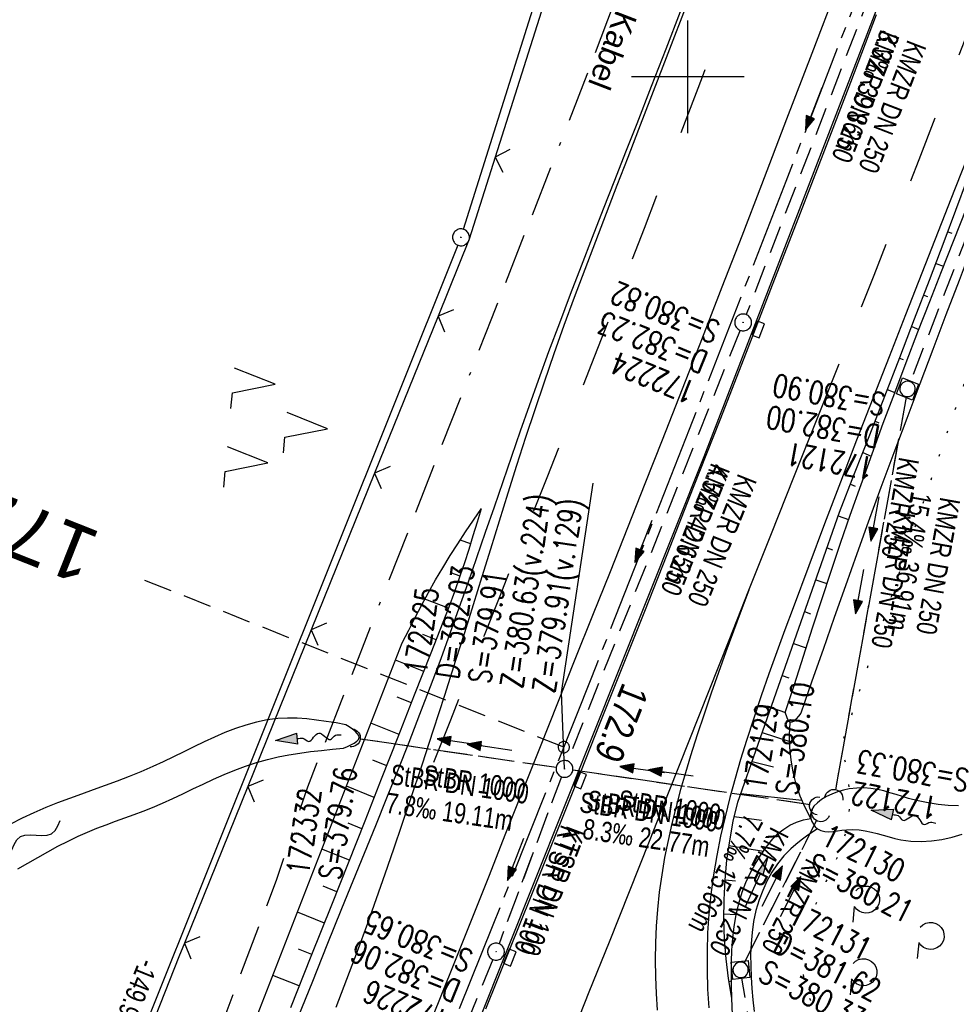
# Model space of a CAD drawing. Extents: x 508935 to 509681, y 453001 to 454023.
# Tile 8 of 36: x 509241 to 509324, y 453318 to 453405. Entities that reach past the tile are written whole.
import ezdxf
from ezdxf.enums import TextEntityAlignment as Align

# ---------------------------------------------------------------- set-up
doc = ezdxf.new("R2010")
doc.units = 0
doc.header["$LTSCALE"] = 10
doc.header["$MEASUREMENT"] = 0
for name, pattern in [('ACAD_ISO16W100', [73, 15, -6.5, 15, -6.5, 15, -7, 1, -7]), ('ACHSE', [5.5, 4, -0.5, 0.5, -0.5]), ('AUSGEZOGEN', [0]), ('LT00', [0]), ('LT02', [0.4, 0.2, -0.2]), ('LT07', [0.22, 0.02, -0.2]), ('LT12', [0.4, 0.3, -0.1]), ('LT17', [0.15, 0.1, -0.05]), ('STRICHLINIE2', [0.375, 0.25, -0.125])]:
    doc.linetypes.add(name, pattern=pattern)
doc.layers.get('0').update_dxf_attribs({"linetype": 'LT00'})
for name, color, linetype in [('--EK_FBR', 1, 'LT00'), ('--EK_Halt-Pfeil', 4, 'LT00'), ('--EK_Haltung', 7, 'STRICHLINIE2'), ('--EK_Haltung-Text', 140, 'LT00'), ('--EK_Schacht-Text', 5, 'LT00'), ('--EK_ST-93-1', 30, 'LT17'), ('--EL_DFK_AB_L', 21, 'LT00'), ('--EL_DFK_AB_P', 7, 'LT00'), ('--EL_Halt-Pfeil', 4, 'LT00'), ('--EL_Haltung', 182, 'STRICHLINIE2'), ('--EL_Haltung-Text', 182, 'LT00'), ('--FLIEßRICHTPFEIL', 180, 'Continuous'), ('--WASSER_NUTZUNG', 180, 'Continuous'), ('-AX-093', 35, 'ACHSE'), ('-ST-93-1', 250, 'LT00'), ('ABSTAND', 8, 'LT00'), ('BAB-KABEL', 220, 'ACAD_ISO16W100'), ('BAB-KABEL_TEXT', 221, 'Continuous'), ('DFK_AB_L', 21, 'LT00'), ('DFK_AB_P', 7, 'LT00'), ('DFK_NUTZUNG', 250, 'LT00'), ('DL', 182, 'LT12'), ('DL_PFEIL', 201, 'LT00'), ('DL_TEXT', 182, 'LT00'), ('GEHOELZ_SYMB', 252, 'Continuous'), ('PFEIL', 140, 'AUSGEZOGEN'), ('V118_AFBR_BAB', 250, 'LT00'), ('V118_BOESCH', 250, 'LT00'), ('V118_BOSCHUNG', 250, 'LT00'), ('V118_GRABEN', 250, 'LT00'), ('V118_H_BORD', 8, 'LT00'), ('V118_KA_MULD', 182, 'LT00'), ('V118_KA_PRUF', 182, 'LT00'), ('V118_LD_MARK', 250, 'LT00'), ('V118_LG_MARK', 250, 'LT02'), ('V118_RASTER', 250, 'LT00'), ('V118_SINKK', 182, 'LT00'), ('V118_UK_DURCH', 182, 'LT00'), ('V118_WALD', 250, 'LT07'), ('V118_ZAUN', 40, 'LT00')]:
    doc.layers.add(name, color=color, linetype=linetype)
doc.styles.add('Beschrift', font='ARIAL.TTF')
doc.styles.add('Haltungsbeschriftung', font='ARIAL.TTF', dxfattribs={"width": 0.75})
doc.styles.add('schachtbeschriftung', font='romans.shx', dxfattribs={"width": 0.75, "height": 2})
doc.styles.get("Standard").update_dxf_attribs({"font": 'ARIAL.TTF'})

# ---------------------------------------------------------------- blocks, each defined once
blk = doc.blocks.new('SYMB0003')
at = {"color": 0, "linetype": 'ByBlock'}
for p, q in [((-0.015712, 0), (0.010166, 0.012015)), ((0, -0.021257), (-0.015712, 0)), ((0.010166, 0.012015), (0, -0.021257))]:
    blk.add_line(p, q, dxfattribs=at)
for points in [[(-0.031395, 0.499013), (-0.093691, 0.491144), (-0.154509, 0.475528), (-0.21289, 0.452414), (-0.267913, 0.422164), (-0.318712, 0.385257), (-0.364484, 0.342274), (-0.404509, 0.293893), (-0.438154, 0.240877), (-0.464888, 0.184062), (-0.484292, 0.124345), (-0.496058, 0.062667), (-0.5, 0)], [(-0.5, 0), (-0.496058, -0.062667), (-0.484292, -0.124345), (-0.464888, -0.184062), (-0.438154, -0.240877), (-0.404509, -0.293893), (-0.364485, -0.342274), (-0.318712, -0.385257), (-0.267914, -0.422164), (-0.21289, -0.452414), (-0.154509, -0.475529), (-0.093691, -0.491144), (-0.031395, -0.499014), (0.031395, -0.499014)], [(0.5, 0), (0.496057, 0.062667), (0.484292, 0.124345), (0.464888, 0.184062), (0.438153, 0.240877), (0.404509, 0.293893), (0.364484, 0.342274), (0.318712, 0.385257), (0.267913, 0.422164), (0.21289, 0.452414), (0.154509, 0.475528), (0.093691, 0.491144), (0.031395, 0.499013), (-0.031395, 0.499013)], [(0.031395, -0.499014), (0.093691, -0.491144), (0.154509, -0.475529), (0.21289, -0.452414), (0.267914, -0.422164), (0.318712, -0.385257), (0.364485, -0.342274), (0.404509, -0.293893), (0.438154, -0.240877), (0.464889, -0.184062), (0.484292, -0.124345), (0.496058, -0.062667), (0.5, 0)]]:
    blk.add_lwpolyline(points, dxfattribs=at)
blk = doc.blocks.new('SYMB7251')
at = {"color": 0, "linetype": 'ByBlock'}
for points in [[(-0.25, 0), (-0.208333, 0.028889), (-0.166667, 0.051111), (-0.125, 0.06), (-0.083333, 0.051111), (-0.041667, 0.028889), (0, 0)], [(0, 0), (0.041667, -0.028889), (0.083333, -0.051111), (0.125, -0.06), (0.166667, -0.051111), (0.208333, -0.028889), (0.25, 0)]]:
    blk.add_lwpolyline(points, dxfattribs=at)
blk = doc.blocks.new('Pfreil3')
at = {"layer": 'PFEIL'}
blk.add_hatch(color=256, dxfattribs=at).paths.add_polyline_path([(-1.549, 0.273), (-1.549, -0.273), (0, 0)])
for p, q in [((-1.549, 0), (-4.831, 0)), ((-1.549, -0.273), (-1.549, 0.273)), ((-1.549, 0.273), (0, 0)), ((0, 0), (-1.549, -0.273))]:
    blk.add_line(p, q, dxfattribs=at)
blk = doc.blocks.new('GEHOELZ_SYMB')
at = {"layer": 'GEHOELZ_SYMB'}
blk.add_line((0, 0), (1.4, 0), dxfattribs=at)
blk.add_lwpolyline([(-1.388, 0.017), (-1.612, 0.221), (-1.778, 0.474), (-1.876, 0.761), (-1.898, 1.063), (-1.844, 1.361), (-1.718, 1.636), (-1.526, 1.87), (-1.282, 2.05), (-1, 2.162), (-0.7, 2.2), (-0.4, 2.162), (-0.118, 2.05), (0.126, 1.87), (0.318, 1.636), (0.444, 1.361), (0.498, 1.063), (0.476, 0.761), (0.378, 0.474), (0.212, 0.221), (-0.012, 0.017)], dxfattribs=at)
blk = doc.blocks.new('FLIEßRICHTPFEIL')
at = {"layer": '--FLIEßRICHTPFEIL'}
blk.add_hatch(color=256, dxfattribs=at).paths.add_polyline_path([(-1.95, 0.4875), (-1.95, -0.4875), (0, 0)])
for p, q in [((-1.95, 0.4875), (-1.95, -0.4875)), ((-1.95, 0.4875), (0, 0)), ((0, 0), (-1.95, -0.4875))]:
    blk.add_line(p, q, dxfattribs=at)
at = {"layer": '--FLIEßRICHTPFEIL', "start_tangent": (-1, 0), "end_tangent": (-1, 0)}
blk.add_spline([(-1.95, 0), (-2.4375, 0), (-2.925, 0.325), (-3.4125, 0), (-3.9, -0.325), (-4.3875, 0), (-4.875, 0.325), (-5.3625, 0), (-5.85, 0)], degree=3, dxfattribs=at)
blk = doc.blocks.new('SYMB0652')
at = {"color": 0, "linetype": 'ByBlock'}
blk.add_lwpolyline([(-0.15, -0.075), (0.15, -0.075), (0.15, 0.075), (-0.15, 0.075), (-0.15, -0.075)], dxfattribs=at)
blk = doc.blocks.new('SYMB1107')
at = {"color": 0, "linetype": 'ByBlock'}
for points in [[(-0.2, 0), (-0.196157, 0.039018), (-0.184776, 0.076537), (-0.166294, 0.111114), (-0.141421, 0.141421), (-0.111114, 0.166294), (-0.076537, 0.184776), (-0.039018, 0.196157), (0, 0.2)], [(0, 0.2), (0.039018, 0.196157), (0.076537, 0.184776), (0.111114, 0.166294), (0.141421, 0.141421), (0.166294, 0.111114), (0.184776, 0.076537), (0.196157, 0.039018), (0.2, 0)]]:
    blk.add_lwpolyline(points, dxfattribs=at)
blk = doc.blocks.new('SYMB1210')
at = {"color": 0, "linetype": 'ByBlock'}
blk.add_line((0.018815, -0.179014), (0.055623, -0.17119), dxfattribs=at)
for points in [[(-0.2, -0.2), (-0.2, 0.2), (0.2, 0.2), (0.2, -0.2), (-0.2, -0.2)], [(0.018815, 0.179014), (-0.018815, 0.179014), (-0.055623, 0.17119), (-0.09, 0.155885), (-0.120444, 0.133766), (-0.145623, 0.105801), (-0.164438, 0.073213), (-0.176067, 0.037424), (-0.18, 0)], [(-0.18, 0), (-0.176067, -0.037424), (-0.164438, -0.073213), (-0.145623, -0.105801), (-0.120444, -0.133766), (-0.09, -0.155885), (-0.055623, -0.17119), (-0.018815, -0.179014), (0.018815, -0.179014)], [(0.18, 0), (0.176067, 0.037424), (0.164438, 0.073213), (0.145623, 0.105801), (0.120444, 0.133766), (0.09, 0.155885), (0.055623, 0.17119), (0.018815, 0.179014)], [(0.055623, -0.17119), (0.09, -0.155885), (0.120444, -0.133766), (0.145623, -0.105801), (0.164438, -0.073213), (0.176067, -0.037424), (0.18, 0)]]:
    blk.add_lwpolyline(points, dxfattribs=at)
blk = doc.blocks.new('SYMB0024')
at = {"color": 0, "linetype": 'ByBlock'}
for p, q in [((-0.5, 0.5), (0, 0)), ((0, 0), (0.5, 0.5))]:
    blk.add_line(p, q, dxfattribs=at)
blk = doc.blocks.new('SYMB0070')
at = {"color": 0, "linetype": 'ByBlock'}
for p, q in [((-0.5, 0), (0.2, 0)), ((0.5, 0), (0.2, 0.1)), ((0.2, 0.1), (0.2, 0)), ((0.468, 0), (0.21, 0.086)), ((0.21, 0.086), (0.21, -0.086)), ((0.21, -0.086), (0.468, 0)), ((0.22, -0.072), (0.437, 0)), ((0.23, -0.058), (0.405, 0)), ((0.24, -0.045), (0.374, 0)), ((0.342, 0), (0.25, 0.031)), ((0.25, 0.031), (0.25, -0.031)), ((0.25, -0.031), (0.342, 0)), ((0.26, -0.017), (0.31, 0)), ((0.27, -0.003), (0.279, 0))]:
    blk.add_line(p, q, dxfattribs=at)
for points in [[(0.2, 0), (0.2, -0.1), (0.5, 0)], [(0.437, 0), (0.22, 0.072), (0.22, -0.072)], [(0.405, 0), (0.23, 0.058), (0.23, -0.058)], [(0.374, 0), (0.24, 0.045), (0.24, -0.045)], [(0.31, 0), (0.26, 0.017), (0.26, -0.017)], [(0.279, 0), (0.27, 0.003), (0.27, -0.003)]]:
    blk.add_lwpolyline(points, dxfattribs=at)
blk = doc.blocks.new('SYMB7221')
at = {"color": 0, "linetype": 'ByBlock'}
for p, q in [((0, 0.435), (-0.11, 0.065)), ((0.11, 0.065), (0, 0.435)), ((0.25, 0.065), (0.11, 0.065)), ((-0.35, -0.065), (-0.46, -0.435)), ((0.35, -0.065), (0.24, -0.435))]:
    blk.add_line(p, q, dxfattribs=at)
for points in [[(-0.1, -0.435), (-0.24, -0.435), (-0.35, -0.065)], [(0.6, -0.435), (0.46, -0.435), (0.35, -0.065)]]:
    blk.add_lwpolyline(points, dxfattribs=at)
blk = doc.blocks.new('SYMB2')
at = {"color": 0, "linetype": 'ByBlock', "flags": 128}
for points in [[(-0.031395, 0.499013), (-0.093691, 0.491144), (-0.154509, 0.475528), (-0.21289, 0.452414), (-0.267913, 0.422164), (-0.318712, 0.385257), (-0.364484, 0.342274), (-0.404509, 0.293893), (-0.438154, 0.240877), (-0.464888, 0.184062), (-0.484292, 0.124345), (-0.496058, 0.062667), (-0.5, 0)], [(-0.5, 0), (-0.496058, -0.062667), (-0.484292, -0.124345), (-0.464888, -0.184062), (-0.438154, -0.240877), (-0.404509, -0.293893), (-0.364485, -0.342274), (-0.318712, -0.385257), (-0.267914, -0.422164), (-0.21289, -0.452414), (-0.154509, -0.475529), (-0.093691, -0.491144), (-0.031395, -0.499014), (0.031395, -0.499014)], [(0.5, 0), (0.496057, 0.062667), (0.484292, 0.124345), (0.464888, 0.184062), (0.438153, 0.240877), (0.404509, 0.293893), (0.364484, 0.342274), (0.318712, 0.385257), (0.267913, 0.422164), (0.21289, 0.452414), (0.154509, 0.475528), (0.093691, 0.491144), (0.031395, 0.499013), (-0.031395, 0.499013)], [(0.031395, -0.499014), (0.093691, -0.491144), (0.154509, -0.475529), (0.21289, -0.452414), (0.267914, -0.422164), (0.318712, -0.385257), (0.364485, -0.342274), (0.404509, -0.293893), (0.438154, -0.240877), (0.464889, -0.184062), (0.484292, -0.124345), (0.496058, -0.062667), (0.5, 0)]]:
    blk.add_lwpolyline(points, dxfattribs=at)

msp = doc.modelspace()

# ---------------------------------------------------------------- linework, layer by layer
at = {"layer": '--EK_FBR', "color": 2}
for points in [[(509313.23, 453407.889), (509311, 453402.063), (509308.767, 453396.238), (509306.531, 453390.415), (509304.787, 453385.885), (509303.038, 453381.357), (509301.283, 453376.831), (509299.518, 453372.309), (509297.744, 453367.791), (509296.204, 453363.895), (509294.656, 453360.002), (509293.104, 453356.111), (509291.549, 453352.221), (509289.994, 453348.331), (509288.44, 453344.44), (509286.905, 453340.588), (509285.373, 453336.736), (509283.841, 453332.882), (509282.31, 453329.029), (509280.777, 453325.177), (509279.242, 453321.325), (509276.27, 453313.895)], [(509316.728, 453405.508), (509314.427, 453399.511), (509312.122, 453393.516), (509309.811, 453387.524), (509307.493, 453381.533), (509305.168, 453375.546), (509302.835, 453369.562), (509300.493, 453363.581), (509298.14, 453357.605), (509296.151, 453352.576), (509294.155, 453347.55), (509292.154, 453342.526), (509290.149, 453337.503), (509288.14, 453332.482), (509286.129, 453327.462), (509284.117, 453322.442), (509282.055, 453317.297)], [(509325.133, 453393.702), (509323.68, 453389.997), (509322.226, 453386.294), (509320.771, 453382.591), (509319.318, 453378.887), (509317.868, 453375.182), (509316.423, 453371.476), (509314.985, 453367.768), (509313.556, 453364.058), (509312.137, 453360.344), (509310.731, 453356.627), (509309.338, 453352.906), (509308.617, 453350.959), (509307.904, 453349.008), (509307.203, 453347.053), (509306.518, 453345.09), (509305.853, 453343.118), (509305.211, 453341.135), (509304.693, 453339.457), (509304.199, 453337.77), (509303.735, 453336.074), (509303.306, 453334.371), (509302.917, 453332.66), (509302.574, 453330.942), (509302.282, 453329.217), (509302.045, 453327.486), (509301.87, 453325.749), (509301.763, 453324.089), (509301.712, 453322.424), (509301.714, 453320.756), (509301.764, 453319.085), (509301.858, 453317.413)]]:
    msp.add_lwpolyline(points, dxfattribs=at)
at = {"layer": '--EK_FBR'}
msp.add_lwpolyline([(509299.318, 453405.778), (509298.044, 453402.466), (509296.764, 453399.157), (509295.478, 453395.85), (509294.49, 453393.325), (509293.499, 453390.8), (509292.509, 453388.276), (509291.522, 453385.75), (509290.541, 453383.222), (509289.569, 453380.691), (509288.607, 453378.156), (509287.659, 453375.616), (509286.728, 453373.07), (509285.927, 453370.832), (509285.137, 453368.59), (509284.356, 453366.345), (509283.582, 453364.098), (509282.81, 453361.849), (509282.038, 453359.601), (509281.264, 453357.353), (509280.484, 453355.108), (509279.696, 453352.865), (509278.896, 453350.628), (509278.081, 453348.395), (509277.153, 453345.912), (509276.206, 453343.435), (509275.243, 453340.965), (509274.267, 453338.499), (509273.281, 453336.038), (509272.287, 453333.579), (509271.289, 453331.122), (509270.29, 453328.665), (509269.291, 453326.208), (509267.99, 453322.992), (509266.694, 453319.774), (509265.402, 453316.555)], dxfattribs=at)
at = {"layer": '--EK_Haltung'}
for p, q in [((509337.153, 453417.894), (509319.769, 453373.022)), ((509319.022, 453414.697), (509305.187, 453378.919)), ((509304.638, 453377.524), (509289.342, 453339.319)), ((509319.365, 453371.585), (509313.096, 453336.738)), ((509288.321, 453338.731), (509270.891, 453341.27)), ((509310.857, 453335.442), (509289.805, 453338.514)), ((509305.03, 453321.453), (509311.458, 453334.07)), ((509282.706, 453321.718), (509268.693, 453287.261)), ((509307.504, 453303.53), (509304.811, 453320.044))]:
    msp.add_line(p, q, dxfattribs=at)
at = {"layer": '--EK_Haltung', "color": 81}
msp.add_line((509287.598, 453334.73), (509283.26, 453323.112), dxfattribs=at)
at = {"layer": '--EK_Schacht-Text', "flags": 128}
msp.add_lwpolyline([(509289.063, 453338.623), (509288.812, 453345.391), (509291.613, 453363.957)], dxfattribs=at)
at = {"layer": '--EK_ST-93-1', "ltscale": 2.5}
msp.add_line((509289.002, 453340.55), (509251.831, 453355.347), dxfattribs=at)
at = {"layer": '--EL_DFK_AB_L'}
for p, q in [((509280.105, 453386.484), (509297.816, 453442.894)), ((509279.601, 453385.073), (509257.42, 453329.7)), ((509257.42, 453329.7), (509224.419, 453247.297))]:
    msp.add_line(p, q, dxfattribs=at)
at = {"layer": '--EL_Haltung'}
for p, q in [((509337.153, 453417.894), (509319.769, 453373.022)), ((509319.022, 453414.697), (509305.187, 453378.919)), ((509304.638, 453377.524), (509289.342, 453339.319)), ((509319.365, 453371.585), (509313.096, 453336.738)), ((509288.321, 453338.731), (509270.891, 453341.27)), ((509310.857, 453335.442), (509289.805, 453338.514)), ((509288.791, 453337.924), (509283.26, 453323.112)), ((509305.03, 453321.453), (509311.458, 453334.07)), ((509282.706, 453321.718), (509268.693, 453287.261)), ((509307.504, 453303.53), (509304.811, 453320.044))]:
    msp.add_line(p, q, dxfattribs=at)
at = {"layer": '-AX-093', "ltscale": 0.2}
msp.add_lwpolyline([(509317.225, 453412.768), (509308.708, 453390.725), (509300.118, 453368.712), (509291.452, 453346.728), (509282.712, 453324.773), (509273.898, 453302.848), (509270.591, 453294.677), (509264.746, 453280.307), (509258.868, 453265.952), (509252.954, 453251.611), (509247.003, 453237.285), (509241.014, 453222.975), (509234.984, 453208.682), (509228.913, 453194.407), (509222.798, 453180.15), (509216.639, 453165.913), (509210.432, 453151.696), (509204.177, 453137.501), (509197.873, 453123.327), (509191.517, 453109.177), (509185.107, 453095.05), (509178.644, 453080.948), (509172.69, 453068.094)], dxfattribs=at)
at = {"layer": 'BAB-KABEL', "ltscale": 0.03, "flags": 128}
msp.add_lwpolyline([(509470.498, 453944.783), (509458.213, 453903.635), (509438.346, 453830.974), (509425.006, 453786.032), (509416.388, 453764.895), (509399.934, 453736.191), (509391.242, 453726.852), (509356.85, 453688.506), (509364.571, 453673.951), (509363.843, 453665.801), (509354.502, 453630.094), (509353.324, 453624.95), (509351.14, 453623.785), (509343.564, 453618.4), (509335.99, 453613.306), (509348.501, 453587.189), (509341.218, 453550.179), (509337.425, 453531.646), (509314.683, 453503.08), (509303.742, 453489.799), (509300.964, 453447.524), (509302.847, 453431.611), (509291.049, 453400.172), (509282.588, 453378.578), (509275.729, 453361.066), (509266.257, 453337.014), (509263.488, 453328.718), (509250.644, 453294.879), (509245.885, 453283.23), (509235.169, 453259.782), (509212.847, 453210.093), (509199.317, 453179.062), (509194.545, 453166.613), (509176.335, 453125.194), (509165.056, 453100.23), (509153.731, 453075.477)], dxfattribs=at)
at = {"layer": 'DFK_AB_L'}
for p, q in [((509280.105, 453386.484), (509297.816, 453442.894)), ((509279.601, 453385.073), (509257.42, 453329.7)), ((509257.42, 453329.7), (509224.419, 453247.297))]:
    msp.add_line(p, q, dxfattribs=at)
at = {"layer": 'DL'}
for p, q in [((509319.365, 453371.585), (509313.096, 453336.738)), ((509288.321, 453338.731), (509270.891, 453341.27)), ((509310.857, 453335.442), (509289.805, 453338.514)), ((509305.03, 453321.453), (509311.458, 453334.07))]:
    msp.add_line(p, q, dxfattribs=at)
at = {"layer": 'V118_AFBR_BAB', "color": 0}
for points in [[(509313.23, 453407.889), (509311, 453402.063), (509308.767, 453396.238), (509306.531, 453390.415), (509304.787, 453385.885), (509303.038, 453381.357), (509301.283, 453376.831), (509299.518, 453372.309), (509297.744, 453367.791), (509296.204, 453363.895), (509294.656, 453360.002), (509293.104, 453356.111), (509291.549, 453352.221), (509289.994, 453348.331), (509288.44, 453344.44), (509286.905, 453340.588), (509285.373, 453336.736), (509283.841, 453332.882), (509282.31, 453329.029), (509280.777, 453325.177), (509279.242, 453321.325), (509276.27, 453313.895)], [(509316.728, 453405.508), (509314.427, 453399.511), (509312.122, 453393.516), (509309.811, 453387.524), (509307.493, 453381.533), (509305.168, 453375.546), (509302.835, 453369.562), (509300.493, 453363.581), (509298.14, 453357.605), (509296.151, 453352.576), (509294.155, 453347.55), (509292.154, 453342.526), (509290.149, 453337.503), (509288.14, 453332.482), (509286.129, 453327.462), (509284.117, 453322.442), (509282.055, 453317.297)], [(509325.133, 453393.702), (509323.68, 453389.997), (509322.226, 453386.294), (509320.771, 453382.591), (509319.318, 453378.887), (509317.868, 453375.182), (509316.423, 453371.476), (509314.985, 453367.768), (509313.556, 453364.058), (509312.137, 453360.344), (509310.731, 453356.627), (509309.338, 453352.906), (509308.617, 453350.959), (509307.904, 453349.008), (509307.203, 453347.053), (509306.518, 453345.09), (509305.853, 453343.118), (509305.211, 453341.135), (509304.693, 453339.457), (509304.199, 453337.77), (509303.735, 453336.074), (509303.306, 453334.371), (509302.917, 453332.66), (509302.574, 453330.942), (509302.282, 453329.217), (509302.045, 453327.486), (509301.87, 453325.749), (509301.763, 453324.089), (509301.712, 453322.424), (509301.714, 453320.756), (509301.764, 453319.085), (509301.858, 453317.413)]]:
    msp.add_lwpolyline(points, dxfattribs=at)
at = {"layer": 'V118_AFBR_BAB'}
msp.add_lwpolyline([(509299.318, 453405.778), (509298.044, 453402.466), (509296.764, 453399.157), (509295.478, 453395.85), (509294.49, 453393.325), (509293.499, 453390.8), (509292.509, 453388.276), (509291.522, 453385.75), (509290.541, 453383.222), (509289.569, 453380.691), (509288.607, 453378.156), (509287.659, 453375.616), (509286.728, 453373.07), (509285.927, 453370.832), (509285.137, 453368.59), (509284.356, 453366.345), (509283.582, 453364.098), (509282.81, 453361.849), (509282.038, 453359.601), (509281.264, 453357.353), (509280.484, 453355.108), (509279.696, 453352.865), (509278.896, 453350.628), (509278.081, 453348.395), (509277.153, 453345.912), (509276.206, 453343.435), (509275.243, 453340.965), (509274.267, 453338.499), (509273.281, 453336.038), (509272.287, 453333.579), (509271.289, 453331.122), (509270.29, 453328.665), (509269.291, 453326.208), (509267.99, 453322.992), (509266.694, 453319.774), (509265.402, 453316.555)], dxfattribs=at)
at = {"layer": 'V118_BOESCH'}
for points in [[(509303.918, 453318.297), (509303.624, 453320.026), (509303.407, 453321.766), (509303.266, 453323.513), (509303.203, 453325.266), (509303.216, 453327.019), (509303.307, 453328.77), (509303.475, 453330.516), (509303.72, 453332.252), (509304.041, 453333.976), (509304.438, 453335.684), (509313.465, 453361.393), (509314.805, 453364.819), (509316.143, 453368.245), (509317.478, 453371.673), (509318.807, 453375.102), (509320.13, 453378.534), (509321.444, 453381.97), (509322.748, 453385.409), (509323.79, 453388.183), (509324.827, 453390.959)], [(509239.973, 453260.899), (509240.992, 453263.342), (509241.992, 453265.793), (509242.976, 453268.251), (509243.948, 453270.714), (509244.908, 453273.182), (509245.861, 453275.653), (509246.808, 453278.127), (509247.753, 453280.601), (509274.663, 453349.809), (509275.24, 453350.933), (509275.821, 453352.054), (509276.409, 453353.171), (509277.01, 453354.28), (509277.628, 453355.38), (509278.265, 453356.468), (509278.921, 453357.536), (509279.597, 453358.592), (509280.287, 453359.64), (509280.987, 453360.683), (509281.691, 453361.722)], [(509264.769, 453317.462), (509266.597, 453322.014), (509268.417, 453326.57), (509269.894, 453330.289), (509271.365, 453334.01), (509272.833, 453337.732), (509274.3, 453341.456), (509275.765, 453345.18), (509277.233, 453348.905), (509277.769, 453350.266), (509278.3, 453351.628), (509278.822, 453352.994), (509279.328, 453354.366), (509279.814, 453355.744), (509280.212, 453356.932), (509280.595, 453358.125), (509280.966, 453359.322), (509281.331, 453360.521), (509281.691, 453361.722)], [(509310.924, 453334.207), (509310.417, 453335.192), (509309.986, 453336.213), (509309.633, 453337.264), (509309.36, 453338.337), (509309.168, 453339.429), (509309.059, 453340.532), (509309.033, 453341.639), (509309.09, 453342.746)]]:
    msp.add_lwpolyline(points, dxfattribs=at)
at = {"layer": 'V118_BOSCHUNG'}
for p, q in [((509323.069, 453386.262), (509323.434, 453386.126)), ((509322.009, 453383.456), (509322.698, 453383.199)), ((509320.942, 453380.654), (509321.272, 453380.529)), ((509319.869, 453377.856), (509320.513, 453377.606)), ((509318.791, 453375.059), (509319.112, 453374.932)), ((509317.706, 453372.261), (509318.366, 453372)), ((509316.619, 453369.465), (509316.966, 453369.328)), ((509315.528, 453366.671), (509316.278, 453366.374)), ((509314.434, 453363.871), (509314.849, 453363.713)), ((509281.616, 453361.472), (509281.577, 453361.484)), ((509313.351, 453361.068), (509314.272, 453360.731)), ((509280.741, 453358.593), (509279.796, 453358.897)), ((509312.355, 453358.232), (509312.829, 453358.065)), ((509279.806, 453355.722), (509278.984, 453356.008)), ((509311.361, 453355.401), (509312.351, 453355.053)), ((509278.777, 453352.877), (509276.673, 453353.662)), ((509310.367, 453352.57), (509310.891, 453352.386)), ((509277.688, 453350.06), (509276.483, 453350.533)), ((509309.373, 453349.74), (509310.491, 453349.347)), ((509276.585, 453347.262), (509274.063, 453348.267)), ((509308.38, 453346.909), (509308.977, 453346.699)), ((509275.486, 453344.471), (509274.231, 453344.971)), ((509307.386, 453344.079), (509308.663, 453343.63)), ((509274.387, 453341.679), (509271.889, 453342.675)), ((509306.607, 453341.852), (509309.043, 453341.053)), ((509273.289, 453338.888), (509272.045, 453339.383)), ((509305.702, 453339.282), (509307.61, 453338.812)), ((509272.189, 453336.097), (509269.715, 453337.082)), ((509304.708, 453336.452), (509310.128, 453335.857)), ((509304.103, 453334.389), (509306.548, 453334.063)), ((509271.087, 453333.306), (509269.857, 453333.796)), ((509269.984, 453330.516), (509267.54, 453331.49)), ((509303.652, 453331.82), (509306.708, 453331.32)), ((509268.878, 453327.728), (509267.665, 453328.211)), ((509303.308, 453328.768), (509304.25, 453328.694)), ((509267.768, 453324.941), (509265.366, 453325.898)), ((509303.199, 453325.756), (509304.289, 453325.709)), ((509303.32, 453322.728), (509303.62, 453322.738)), ((509266.654, 453322.155), (509265.466, 453322.628)), ((509265.537, 453319.371), (509263.191, 453320.305)), ((509303.663, 453319.775), (509303.877, 453319.808))]:
    msp.add_line(p, q, dxfattribs=at)
at = {"layer": 'V118_GRABEN'}
for points in [[(509308.656, 453343.61), (509309.457, 453346.121), (509310.261, 453348.631), (509311.07, 453351.139), (509311.887, 453353.645), (509312.714, 453356.146), (509313.555, 453358.643), (509314.412, 453361.135), (509315.371, 453363.857), (509316.35, 453366.572), (509317.347, 453369.281), (509318.36, 453371.984), (509319.386, 453374.682), (509320.423, 453377.376), (509321.47, 453380.067), (509322.524, 453382.755), (509323.582, 453385.441), (509325.316, 453389.823), (509327.055, 453394.202), (509328.797, 453398.579), (509330.543, 453402.955), (509332.289, 453407.331)], [(509333.766, 453407.092), (509332.523, 453403.947), (509331.292, 453400.796), (509330.072, 453397.642), (509328.859, 453394.485), (509327.651, 453391.326), (509326.446, 453388.166), (509325.241, 453385.006), (509324.073, 453381.949), (509322.906, 453378.891), (509321.74, 453375.833), (509320.578, 453372.774), (509319.423, 453369.712), (509318.276, 453366.647), (509317.14, 453363.578), (509316.016, 453360.505), (509315.001, 453357.689), (509313.996, 453354.869), (509312.999, 453352.046), (509312.009, 453349.221), (509311.022, 453346.394), (509310.038, 453343.567)], [(509269.666, 453342.544), (509268.796, 453342.692), (509267.927, 453342.832), (509267.061, 453342.953), (509266.198, 453343.047), (509265.34, 453343.106), (509264.488, 453343.12), (509263.644, 453343.081), (509262.685, 453342.961), (509261.736, 453342.769), (509260.796, 453342.512), (509259.864, 453342.2), (509258.938, 453341.843), (509258.017, 453341.449), (509257.101, 453341.027), (509256.187, 453340.586), (509255.275, 453340.137), (509254.364, 453339.687), (509253.452, 453339.247), (509252.538, 453338.824), (509251.486, 453338.37), (509250.432, 453337.945), (509249.375, 453337.542), (509248.317, 453337.153), (509247.258, 453336.773), (509246.2, 453336.392), (509245.144, 453336.006), (509244.09, 453335.606), (509243.04, 453335.186), (509241.994, 453334.738), (509240.953, 453334.256), (509239.918, 453333.733)], [(509310.038, 453343.567), (509309.828, 453343.297), (509309.622, 453343.054), (509309.427, 453342.864), (509309.248, 453342.752), (509309.09, 453342.746), (509308.96, 453342.855), (509308.849, 453343.056), (509308.749, 453343.318), (509308.656, 453343.61)], [(509269.47, 453340.447), (509269.804, 453340.599), (509270.12, 453340.753), (509270.399, 453340.909), (509270.625, 453341.07), (509270.778, 453341.236), (509270.84, 453341.41), (509270.802, 453341.586), (509270.678, 453341.77), (509270.485, 453341.959), (509270.241, 453342.152), (509269.962, 453342.347), (509269.666, 453342.544)], [(509240.552, 453329.743), (509241.441, 453330.251), (509242.331, 453330.762), (509243.223, 453331.266), (509244.117, 453331.755), (509245.013, 453332.221), (509245.911, 453332.654), (509246.739, 453333.019), (509247.568, 453333.356), (509248.397, 453333.673), (509249.225, 453333.978), (509250.05, 453334.276), (509250.873, 453334.575), (509251.691, 453334.884), (509252.505, 453335.207), (509253.407, 453335.593), (509254.304, 453336), (509255.198, 453336.421), (509256.093, 453336.847), (509256.99, 453337.271), (509257.924, 453337.699), (509258.864, 453338.111), (509259.811, 453338.499), (509260.768, 453338.858), (509261.734, 453339.18), (509262.712, 453339.46), (509263.657, 453339.684), (509264.611, 453339.87), (509265.574, 453340.024), (509266.542, 453340.152), (509267.515, 453340.261), (509268.492, 453340.357), (509269.47, 453340.447)], [(509324.023, 453335.354), (509323.115, 453335.383), (509322.212, 453335.465), (509321.321, 453335.597), (509320.446, 453335.775), (509319.596, 453335.996), (509319.039, 453336.165), (509318.489, 453336.341), (509317.941, 453336.512), (509317.387, 453336.668), (509316.822, 453336.798), (509316.239, 453336.892), (509315.632, 453336.937), (509314.995, 453336.923), (509314.321, 453336.839), (509313.81, 453336.729), (509313.294, 453336.58), (509312.788, 453336.392), (509312.309, 453336.169), (509311.873, 453335.912), (509311.498, 453335.625), (509311.198, 453335.308), (509310.992, 453334.965), (509310.895, 453334.597), (509310.924, 453334.207), (509311.011, 453333.957), (509311.144, 453333.714), (509311.314, 453333.495), (509311.513, 453333.314), (509311.819, 453333.148), (509312.157, 453333.065), (509312.518, 453333.046), (509312.898, 453333.072), (509313.289, 453333.124), (509313.685, 453333.183), (509314.079, 453333.23), (509314.652, 453333.251), (509315.21, 453333.214), (509315.755, 453333.132), (509316.289, 453333.017), (509316.816, 453332.878), (509317.338, 453332.729), (509317.858, 453332.58), (509318.377, 453332.442), (509318.899, 453332.327), (509319.794, 453332.206), (509320.7, 453332.176), (509321.613, 453332.231), (509322.529, 453332.363), (509323.446, 453332.566), (509324.358, 453332.833)], [(509303.977, 453316.815), (509303.918, 453318.297), (509303.886, 453319.365), (509303.869, 453320.432), (509303.874, 453321.497), (509303.91, 453322.556), (509303.985, 453323.608), (509304.107, 453324.65), (509304.282, 453325.679), (509304.52, 453326.693), (509304.828, 453327.691), (509305.156, 453328.539), (509305.539, 453329.367), (509305.973, 453330.173), (509306.456, 453330.951), (509306.983, 453331.699), (509307.551, 453332.41), (509308.003, 453332.879), (509308.511, 453333.289), (509309.066, 453333.631), (509309.659, 453333.9), (509310.282, 453334.093), (509310.924, 453334.207)], [(509311.513, 453333.314), (509311.02, 453332.982), (509310.533, 453332.645), (509310.056, 453332.295), (509309.593, 453331.928), (509309.151, 453331.537), (509308.532, 453330.895), (509307.971, 453330.195), (509307.469, 453329.446), (509307.028, 453328.658), (509306.648, 453327.84), (509306.331, 453327.002), (509306.051, 453326.052), (509305.843, 453325.09), (509305.7, 453324.117), (509305.614, 453323.135), (509305.577, 453322.144), (509305.583, 453321.146), (509305.623, 453320.142), (509305.691, 453319.135), (509305.779, 453318.125), (509305.879, 453317.113)]]:
    msp.add_lwpolyline(points, dxfattribs=at)
at = {"layer": 'V118_H_BORD'}
msp.add_lwpolyline([(509210.789, 453147.558), (509216.216, 453160.017), (509226.341, 453183.272), (509245.484, 453228.213), (509264.416, 453274.009), (509273.966, 453297.499), (509301.466, 453366.327), (509319.185, 453412.241), (509334.596, 453452.751), (509337.53, 453460.566)], dxfattribs=at)
at = {"layer": 'V118_LD_MARK'}
for points in [[(509300.228, 453407.257), (509297.935, 453401.298), (509295.632, 453395.342), (509294.67, 453392.862), (509293.709, 453390.381), (509292.752, 453387.899), (509291.802, 453385.414), (509290.861, 453382.927), (509289.933, 453380.435), (509289.019, 453377.937), (509288.124, 453375.434), (509287.249, 453372.923), (509286.419, 453370.469), (509285.607, 453368.009), (509284.812, 453365.543), (509284.028, 453363.073), (509283.254, 453360.6), (509282.486, 453358.125), (509281.72, 453355.649), (509280.954, 453353.173), (509280.183, 453350.699), (509279.405, 453348.227), (509278.416, 453345.135), (509277.412, 453342.049), (509276.395, 453338.966), (509275.368, 453335.887), (509274.628, 453333.687), (509273.88, 453331.49), (509273.123, 453329.296), (509272.355, 453327.106), (509271.572, 453324.922), (509270.656, 453322.427), (509269.72, 453319.939), (509268.767, 453317.458)], [(509289.526, 453314.514), (509291.263, 453318.836), (509293.045, 453323.287), (509294.822, 453327.741), (509296.594, 453332.197), (509298.363, 453336.654), (509300.13, 453341.111), (509301.897, 453345.569), (509303.664, 453350.026), (509305.433, 453354.483), (509307.427, 453359.498), (509309.424, 453364.512), (509311.423, 453369.525), (509313.423, 453374.538)], [(509305.433, 453354.483), (509304.748, 453352.658), (509304.066, 453350.832), (509303.391, 453349.003), (509302.727, 453347.169), (509302.076, 453345.33), (509301.442, 453343.484), (509300.829, 453341.63), (509300.239, 453339.766), (509299.791, 453338.281), (509299.365, 453336.788), (509298.963, 453335.289), (509298.591, 453333.783), (509298.252, 453332.271), (509297.95, 453330.752), (509297.689, 453329.228), (509297.474, 453327.697), (509297.307, 453326.16), (509297.196, 453324.672), (509297.131, 453323.18), (509297.11, 453321.686), (509297.129, 453320.191), (509297.187, 453318.698), (509297.28, 453317.207)]]:
    msp.add_lwpolyline(points, dxfattribs=at)
at = {"layer": 'V118_LG_MARK', "ltscale": 3, "flags": 128}
for points in [[(509315.416, 453379.592), (509316.525, 453382.417), (509317.631, 453385.242), (509319.079, 453388.959), (509320.52, 453392.678), (509321.956, 453396.4), (509323.386, 453400.124), (509324.813, 453403.849), (509326.238, 453407.575), (509329.509, 453416.147), (509332.773, 453424.721), (509336.03, 453433.298), (509338.108, 453438.78), (509340.184, 453444.263), (509342.259, 453449.747), (509343.97, 453454.27), (509345.679, 453458.794), (509347.385, 453463.319), (509349.086, 453467.846), (509350.781, 453472.375), (509352.469, 453476.907), (509354.148, 453481.442), (509354.803, 453483.22), (509355.452, 453484.999), (509356.093, 453486.782), (509356.618, 453488.267), (509357.139, 453489.754), (509357.658, 453491.242), (509358.181, 453492.728), (509358.709, 453494.212), (509359.408, 453496.132), (509360.12, 453498.047), (509360.843, 453499.958), (509361.573, 453501.867), (509362.307, 453503.774), (509363.043, 453505.681), (509363.775, 453507.588), (509364.503, 453509.498), (509365.489, 453512.122), (509366.461, 453514.752), (509367.423, 453517.385), (509368.377, 453520.021), (509369.326, 453522.658), (509370.273, 453525.297), (509371.221, 453527.935), (509372.502, 453531.486), (509373.787, 453535.036), (509375.075, 453538.585), (509376.363, 453542.134), (509377.777, 453546.033), (509379.189, 453549.933), (509380.595, 453553.835), (509381.995, 453557.74), (509383.385, 453561.648), (509384.765, 453565.559), (509385.829, 453568.6), (509386.887, 453571.643), (509387.941, 453574.688), (509388.994, 453577.733), (509390.048, 453580.778), (509391.105, 453583.821), (509392.166, 453586.863), (509393.234, 453589.903), (509394.48, 453593.415), (509395.736, 453596.923), (509397, 453600.429), (509398.269, 453603.932), (509399.543, 453607.434), (509400.819, 453610.935)], [(509277.477, 453339.221), (509278.968, 453342.976), (509280.46, 453346.731), (509281.953, 453350.485), (509283.346, 453353.981), (509284.739, 453357.476), (509286.131, 453360.972), (509287.52, 453364.469), (509288.904, 453367.968), (509290.282, 453371.469), (509291.759, 453375.246), (509293.228, 453379.026), (509294.691, 453382.808), (509296.15, 453386.592), (509297.605, 453390.377), (509299.059, 453394.163), (509301.306, 453400.014), (509303.553, 453405.866), (509305.798, 453411.718), (509308.04, 453417.571), (509310.203, 453423.225), (509312.363, 453428.88), (509314.521, 453434.535), (509316.678, 453440.191), (509318.263, 453444.348), (509319.846, 453448.506), (509321.427, 453452.665), (509323.005, 453456.825), (509325.457, 453463.318), (509327.897, 453469.816), (509330.323, 453476.319), (509332.735, 453482.828), (509335.13, 453489.342), (509335.875, 453491.379), (509336.621, 453493.417), (509337.367, 453495.454), (509338.584, 453498.761), (509339.806, 453502.065), (509341.032, 453505.369), (509342.26, 453508.671), (509343.488, 453511.974), (509344.715, 453515.277), (509345.939, 453518.581), (509346.986, 453521.416), (509348.031, 453524.251)]]:
    msp.add_lwpolyline(points, dxfattribs=at)
at = {"layer": 'V118_RASTER'}
for p, q in [((509299.999, 453395), (509299.999, 453405)), ((509304.997, 453400), (509294.997, 453400))]:
    msp.add_line(p, q, dxfattribs=at)
at = {"layer": 'V118_WALD', "flags": 128}
msp.add_lwpolyline([(509407.197, 453332.955), (509406.935, 453332.169), (509406.666, 453331.389), (509406.386, 453330.621), (509406.086, 453329.872), (509405.761, 453329.149), (509405.405, 453328.457), (509405.011, 453327.802), (509404.573, 453327.191), (509404.085, 453326.631), (509403.54, 453326.127), (509402.95, 453325.693), (509402.311, 453325.312), (509401.631, 453324.976), (509400.922, 453324.679), (509400.193, 453324.413), (509399.454, 453324.172), (509398.716, 453323.947), (509398.069, 453323.756), (509397.429, 453323.565), (509396.795, 453323.364), (509396.166, 453323.145), (509395.542, 453322.9), (509394.922, 453322.62), (509394.343, 453322.318), (509393.778, 453321.979), (509393.24, 453321.601), (509392.742, 453321.185), (509392.296, 453320.73), (509391.914, 453320.238), (509391.609, 453319.708), (509391.389, 453319.144), (509391.244, 453318.548), (509391.16, 453317.928), (509391.124, 453317.287), (509391.121, 453316.634), (509391.138, 453315.974), (509391.162, 453315.314), (509391.178, 453314.658), (509391.174, 453314.014), (509391.134, 453313.387), (509391.047, 453312.785), (509390.897, 453312.211), (509390.655, 453311.63), (509390.332, 453311.087), (509389.94, 453310.578), (509389.485, 453310.098), (509388.978, 453309.644), (509388.428, 453309.212), (509387.843, 453308.797), (509387.232, 453308.396), (509386.605, 453308.004), (509385.97, 453307.618), (509385.336, 453307.233), (509384.113, 453306.468), (509382.923, 453305.697), (509381.763, 453304.925), (509380.626, 453304.155), (509379.507, 453303.393), (509378.401, 453302.641), (509377.302, 453301.906), (509376.204, 453301.191), (509375.103, 453300.5), (509373.993, 453299.838), (509372.868, 453299.21), (509371.724, 453298.619), (509370.553, 453298.07), (509369.145, 453297.485), (509367.698, 453296.96), (509366.218, 453296.495), (509364.709, 453296.084), (509363.174, 453295.727), (509361.618, 453295.42), (509360.046, 453295.161), (509358.462, 453294.947), (509356.87, 453294.775), (509355.274, 453294.642), (509353.679, 453294.547), (509352.089, 453294.486), (509350.673, 453294.459), (509349.263, 453294.463), (509347.86, 453294.501), (509346.462, 453294.579), (509345.068, 453294.701), (509343.679, 453294.873), (509341.809, 453295.189), (509339.948, 453295.6), (509338.101, 453296.103), (509336.27, 453296.696), (509334.46, 453297.375), (509332.673, 453298.138), (509330.913, 453298.98), (509329.184, 453299.9), (509327.49, 453300.895), (509325.833, 453301.96), (509324.219, 453303.094), (509322.649, 453304.293), (509321.128, 453305.554), (509319.66, 453306.874), (509318.248, 453308.251), (509316.895, 453309.681), (509315.605, 453311.16), (509314.381, 453312.687), (509313.228, 453314.258), (509312.149, 453315.87), (509311.805, 453316.42), (509311.478, 453316.976), (509311.174, 453317.539), (509310.901, 453318.113), (509310.666, 453318.697), (509310.476, 453319.295), (509310.313, 453320.052), (509310.225, 453320.826), (509310.206, 453321.612), (509310.25, 453322.406), (509310.353, 453323.201), (509310.509, 453323.993), (509310.712, 453324.776), (509310.955, 453325.545), (509311.251, 453326.337), (509311.577, 453327.113), (509311.923, 453327.875), (509312.279, 453328.629), (509312.636, 453329.378), (509312.983, 453330.127), (509313.311, 453330.88), (509313.609, 453331.642), (509313.869, 453332.416), (509314.08, 453333.207), (509314.246, 453334.1), (509314.343, 453335.011), (509314.373, 453335.929), (509314.337, 453336.846), (509314.255, 453337.637), (509314.136, 453338.422), (509313.987, 453339.203), (509313.819, 453339.98), (509313.642, 453340.755), (509320.112, 453359.932), (509321.024, 453362.616), (509321.938, 453365.3), (509322.859, 453367.981), (509323.788, 453370.66), (509324.729, 453373.334), (509325.684, 453376.003), (509326.657, 453378.667), (509327.352, 453380.534), (509328.053, 453382.398), (509328.758, 453384.261), (509329.464, 453386.125), (509330.166, 453387.989), (509330.862, 453389.855), (509331.549, 453391.724), (509332.223, 453393.598), (509332.881, 453395.477), (509333.52, 453397.362), (509334.136, 453399.256), (509334.653, 453400.912), (509335.155, 453402.575), (509335.645, 453404.241), (509336.126, 453405.91), (509336.604, 453407.58), (509337.081, 453409.25), (509337.562, 453410.919), (509338.05, 453412.585), (509338.55, 453414.247), (509339.064, 453415.904), (509339.598, 453417.554), (509340.154, 453419.196), (509340.783, 453420.96), (509341.438, 453422.714), (509342.115, 453424.46), (509342.808, 453426.201), (509343.514, 453427.938), (509344.226, 453429.673), (509344.94, 453431.407), (509345.652, 453433.142), (509346.357, 453434.88), (509347.049, 453436.622), (509347.724, 453438.371), (509348.432, 453440.271), (509349.117, 453442.179), (509349.783, 453444.095), (509350.433, 453446.016), (509351.07, 453447.942), (509351.698, 453449.871), (509352.319, 453451.802), (509352.937, 453453.735)], dxfattribs=at)
at = {"layer": 'V118_ZAUN'}
for p, q in [((509287.434, 453407.176), (509282.91, 453392.874)), ((509277.844, 453378.768), (509272.217, 453364.863)), ((509272.217, 453364.863), (509266.591, 453350.958)), ((509266.591, 453350.958), (509260.964, 453337.054)), ((509260.964, 453337.054), (509255.338, 453323.149))]:
    msp.add_line(p, q, dxfattribs=at)
for points in [[(509282.91, 453392.874), (509280.611, 453385.606), (509277.844, 453378.768)], [(509255.338, 453323.149), (509254.858, 453321.963), (509249.819, 453309.201)]]:
    msp.add_lwpolyline(points, dxfattribs=at)

# ---------------------------------------------------------------- block references
at = {"layer": '--EK_Halt-Pfeil', "zscale": 4}
for p, xscale, yscale, rotation in [((509311.172, 453397.168), 4.000000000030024, 4, 248.8586399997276), ((509296.062, 453358.793), 3.99999999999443, 4, 248.1793499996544), ((509315.246, 453354.338), 4.000000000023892, 4, 259.8007600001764), ((509279.75, 453340.99), 3.999999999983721, 4, 171.7094399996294), ((509298.496, 453338.257), 4.000000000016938, 4, 171.6952700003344), ((509284.718, 453330.589), 3.999999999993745, 3.999999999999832, 249.1534141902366), ((509309.135, 453327.308), 4.000000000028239, 4, 63.0018600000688)]:
    msp.add_blockref('SYMB0070', p, dxfattribs=dict(at, xscale=xscale, yscale=yscale, rotation=rotation))
at = {"layer": '--EL_DFK_AB_P', "xscale": 1.500000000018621, "yscale": 1.5, "zscale": 1.5, "rotation": 264.7377099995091}
msp.add_blockref('SYMB0003', (509279.88, 453385.77), dxfattribs=at)
at = {"layer": '--EL_Halt-Pfeil', "zscale": 4}
for p, xscale, yscale, rotation in [((509311.172, 453397.168), 4.000000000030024, 4, 248.8586399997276), ((509296.062, 453358.793), 3.99999999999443, 4, 248.1793499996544), ((509315.246, 453354.338), 4.000000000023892, 4, 259.8007600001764), ((509279.75, 453340.99), 3.999999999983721, 4, 171.7094399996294), ((509298.496, 453338.257), 4.000000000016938, 4, 171.6952700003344), ((509284.718, 453330.589), 3.999999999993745, 3.999999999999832, 249.1534141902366), ((509309.135, 453327.308), 4.000000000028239, 4, 63.0018600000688)]:
    msp.add_blockref('SYMB0070', p, dxfattribs=dict(at, xscale=xscale, yscale=yscale, rotation=rotation))
at = {"layer": '--FLIEßRICHTPFEIL'}
for p, rotation in [((509263.409, 453341.132), 185.0218147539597), ((509316.274, 453334.955), 168.7112618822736)]:
    msp.add_blockref('FLIEßRICHTPFEIL', p, dxfattribs=dict(at, rotation=rotation))
at = {"layer": '--WASSER_NUTZUNG', "xscale": 9.999999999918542, "yscale": 10.00000000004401, "zscale": 10, "rotation": 31.03551349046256}
msp.add_blockref('SYMB7251', (509242.174, 453332.741), dxfattribs=at)
at = {"layer": '-ST-93-1', "rotation": 274.1956499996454}
msp.add_blockref('SYMB2', (509289.002, 453340.55), dxfattribs=at)
at = {"layer": 'DFK_AB_P', "xscale": 1.500000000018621, "yscale": 1.5, "zscale": 1.5, "rotation": 264.7377099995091}
msp.add_blockref('SYMB0003', (509279.88, 453385.77), dxfattribs=at)
at = {"layer": 'DFK_NUTZUNG', "xscale": 10.00000000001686, "yscale": 10, "zscale": 10, "rotation": 264.7377100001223}
msp.add_blockref('SYMB7221', (509263.707, 453369.193), dxfattribs=at)
at = {"layer": 'DL_PFEIL', "yscale": 4, "zscale": 4}
for p, xscale, rotation in [((509316.598, 453360.787), 4.000000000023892, 259.8007600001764), ((509282.419, 453340.539), 3.999999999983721, 171.7094399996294), ((509295.965, 453338.555), 4.000000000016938, 171.6952700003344), ((509307.496, 453328.231), 4.000000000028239, 63.0018600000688)]:
    msp.add_blockref('SYMB0070', p, dxfattribs=dict(at, xscale=xscale, rotation=rotation))
at = {"layer": 'GEHOELZ_SYMB', "rotation": 264.7377000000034}
for p in [(509314.762, 453326.414), (509320.49, 453323.206), (509314.524, 453319.98)]:
    msp.add_blockref('GEHOELZ_SYMB', p, dxfattribs=at)
at = {"layer": 'PFEIL', "rotation": 65.36388767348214}
msp.add_blockref('Pfreil3', (509307.071, 453330.724), dxfattribs=at)
at = {"layer": 'V118_KA_MULD', "zscale": 3.8}
for p, xscale, yscale, rotation in [((509319.498, 453372.323), 3.800000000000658, 3.799999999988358, 248.7249099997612), ((509304.69, 453320.785), 3.799999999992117, 3.799999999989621, 275.665949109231)]:
    msp.add_blockref('SYMB1210', p, dxfattribs=dict(at, xscale=xscale, yscale=yscale, rotation=rotation))
at = {"layer": 'V118_KA_PRUF', "xscale": 1.499999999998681, "yscale": 1.5, "zscale": 1.5, "rotation": 248.7249099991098}
for p in [(509304.917, 453378.22), (509289.063, 453338.623), (509282.988, 453322.413)]:
    msp.add_blockref('SYMB0003', p, dxfattribs=at)
at = {"layer": 'V118_SINKK', "zscale": 4.5}
for p, xscale, yscale, rotation in [((509306.261, 453377.597), 4.499999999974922, 4.5, 248.7249099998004), ((509290.453, 453337.612), 4.499999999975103, 4.500000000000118, 248.1950713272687), ((509284.203, 453321.88), 4.499999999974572, 4.49999999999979, 248.1584739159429)]:
    msp.add_blockref('SYMB0652', p, dxfattribs=dict(at, xscale=xscale, yscale=yscale, rotation=rotation))
at = {"layer": 'V118_UK_DURCH', "zscale": 4}
for p, xscale, yscale, rotation in [((509270.149, 453341.379), 4.000000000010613, 4.000000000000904, 262.0782540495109), ((509312.963, 453336), 4.000000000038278, 4.000000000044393, 350.0000000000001), ((509311.599, 453335.334), 4.000000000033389, 4.000000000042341, 82.41814335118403), ((509311.799, 453334.738), 3.999999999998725, 4.000000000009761, 158.8302529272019)]:
    msp.add_blockref('SYMB1107', p, dxfattribs=dict(at, xscale=xscale, yscale=yscale, rotation=rotation))
at = {"layer": 'V118_ZAUN', "yscale": 2.099999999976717, "zscale": 2.1}
for p, xscale, rotation in [((509282.91, 453392.874), 2.100000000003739, 252.4484899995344), ((509277.844, 453378.768), 2.100000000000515, 247.9695399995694), ((509272.217, 453364.863), 2.100000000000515, 247.9695399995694), ((509266.591, 453350.958), 2.100000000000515, 247.9695399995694), ((509260.964, 453337.054), 2.100000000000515, 247.9695399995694), ((509255.338, 453323.149), 2.100000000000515, 247.9695399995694)]:
    msp.add_blockref('SYMB0024', p, dxfattribs=dict(at, xscale=xscale, rotation=rotation))

# ---------------------------------------------------------------- texts
at = {"layer": '--EK_Haltung-Text', "style": 'Haltungsbeschriftung', "width": 0.75}
for s, rotation, p in [('3.3‰ 39.86m', -111.14136, (509317.144, 453404.294)), ('KMZR DN 250', -111.14136, (509319.531, 453403.371)), ('4.5‰ 42.65m', -111.82065, (509302.118, 453365.848)), ('KMZR DN 250', -111.82065, (509304.494, 453364.897)), ('15.4‰ 36.91m', -100.19924, (509319.899, 453363.255)), ('KMZR DN 250', -100.19924, (509322.419, 453362.802)), ('StBR DN 1000', -8.29055, (509273.508, 453337.278)), ('StBR DN 1000', -8.30474, (509290.955, 453334.973)), ('7.8‰ 19.11m', -8.29055, (509273.139, 453334.745)), ('8.3‰ 22.77m', -8.30474, (509290.585, 453332.439)), ('7.7‰ 15.66m', -116.99815, (509305.133, 453334.741)), ('KTSR DN 100', 249.15342, (509288.804, 453333.756)), ('KMZR DN 250', -116.99815, (509307.414, 453333.579))]:
    msp.add_text(s, height=1.8, rotation=rotation, dxfattribs=at).set_placement(p)
at = {"layer": '--EK_Schacht-Text', "style": 'schachtbeschriftung', "width": 0.75}
for s, rotation, p in [('S=380.82', -201.82065, (509303.014, 453378.173)), ('D=382.23', -201.82065, (509301.943, 453375.499)), ('172224', -201.82065, (509300.873, 453372.826)), ('S=380.90', -190.19923, (509317.643, 453371.895)), ('D=382.00', -190.19923, (509317.133, 453369.061)), ('172121', -190.19923, (509316.623, 453366.226)), ('Z=380.63(v.224)', 81.70946, (509285.342, 453345.683)), ('Z=379.91(v.129)', 81.70946, (509288.192, 453345.267)), ('D=382.03', 81.70946, (509279.642, 453346.514)), ('S=379.91', 81.70946, (509282.492, 453346.098)), ('172225', 81.70946, (509276.792, 453346.929)), ('S=380.10', 81.69527, (509309.766, 453336.207)), ('172129', 81.69527, (509306.916, 453336.623)), ('S=379.76', 81.70946, (509269.213, 453328.689)), ('172332', 81.70946, (509266.363, 453329.104)), ('172130', -27.00918, (509311.697, 453332)), ('S=380.21', -27.00918, (509310.389, 453329.434)), ('172131', -26.99814, (509308.752, 453325.05)), ('S=380.65', -202.13254, (509281.085, 453322.376)), ('D=381.62', -26.99814, (509307.445, 453322.484)), ('D=382.06', -202.13254, (509279.999, 453319.709)), ('S=380.33', -26.99814, (509306.137, 453319.919)), ('172226', -202.13254, (509278.914, 453317.041))]:
    msp.add_text(s, height=2, rotation=rotation, dxfattribs=at).set_placement(p)
for s, p in [('S=380.33', (509315.207, 453340.319)), ('172122', (509314.698, 453337.485))]:
    msp.add_text(s, height=2, rotation=-190.19228, dxfattribs=at).set_placement(p, align=Align.RIGHT)
at = {"layer": '--EK_ST-93-1', "style": 'Beschrift'}
msp.add_text('172,900', height=5, rotation=-201.66309, dxfattribs=at).set_placement((509247.184, 453357.193), align=Align.MIDDLE_LEFT)
at = {"layer": '--EL_Haltung-Text', "style": 'Haltungsbeschriftung', "width": 0.75}
for s, rotation, p in [('KMZR DN 250', -111.14136, (509317.144, 453404.294)), ('KMZR DN 250', -111.82065, (509302.118, 453365.848)), ('KMZR DN 250', -100.19924, (509318.436, 453361.587)), ('StBR DN 1000', -8.29055, (509273.508, 453337.278)), ('StBR DN 1000', -8.30474, (509290.312, 453334.803)), ('KTSR DN 100', 249.15342, (509289.311, 453333.663)), ('KMZR DN 250', -116.99815, (509307.414, 453333.579))]:
    msp.add_text(s, height=1.8, rotation=rotation, dxfattribs=at).set_placement(p)
at = {"layer": '-ST-93-1', "style": 'Beschrift', "width": 0.8}
msp.add_text('  172.9', height=2.5, rotation=-111.66245, dxfattribs=at).set_placement((509294.826, 453347.819))
at = {"layer": 'ABSTAND', "width": 0.75}
msp.add_text(' -149.92-', height=1.8, rotation=-111.82689, dxfattribs=at).set_placement((509251.591, 453322.402))
at = {"layer": 'BAB-KABEL_TEXT', "insert": (509293.536, 453405.761), "char_height": 2, "attachment_point": 8, "rotation": 249.0256, "style": 'Beschrift'}
msp.add_mtext('BAB-Kabel', dxfattribs=at)
at = {"layer": 'DL_TEXT', "style": 'Haltungsbeschriftung', "width": 0.75}
for s, rotation, p in [('KMZR 250', -100.19924, (509318.765, 453366.352)), ('StBR 1000', -8.29055, (509276.428, 453337.221)), ('StBR 1000', -8.30474, (509293.749, 453334.997)), ('KMZR 250', -116.99815, (509310.574, 453330.797))]:
    msp.add_text(s, height=1.8, rotation=rotation, dxfattribs=at).set_placement(p)

doc.saveas('drawing.dxf')
